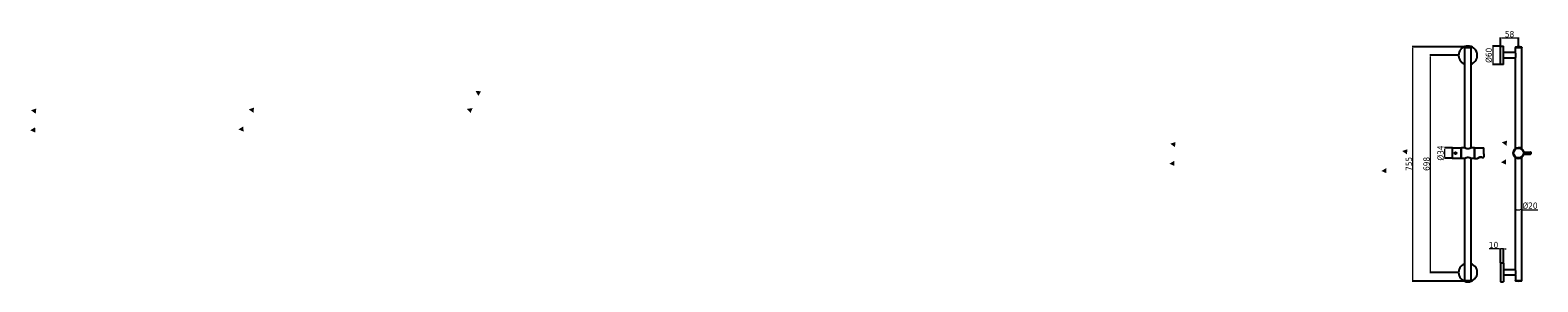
# Model space of a CAD drawing. Extents: x -559 to 9908, y -913 to 867.
# Tile 2 of 2: x 5046 to 9908, y -913 to -102. Entities that reach past the tile are written whole.
import ezdxf

# ---------------------------------------------------------------- set-up
doc = ezdxf.new("R2010")
doc.units = 0
doc.header["$LTSCALE"] = 2
doc.header["$MEASUREMENT"] = 0
doc.layers.get('0').update_dxf_attribs({"linetype": 'CONTINUOUS'})
doc.layers.get('DEFPOINTS').update_dxf_attribs({"linetype": 'CONTINUOUS'})
doc.layers.add('02___PRT_ALL_AXES', color=7, linetype='CONTINUOUS')
doc.layers.add('OGGETTO', color=7, linetype='CONTINUOUS', lineweight=25)
doc.styles.add('ISO', font='tahoma.ttf')
doc.dimstyles.new('ISO-25', dxfattribs={"dimtxt": 20, "dimasz": 4, "dimexe": 1, "dimexo": 1.5, "dimgap": 1.5, "dimtad": 1, "dimdec": 0, "dimtxsty": 'ISO', "dimcen": 2.5, "dimclrd": 7, "dimclre": 7, "dimclrt": 7, "dimadec": 0, "dimazin": 0, "dimtfac": 1, "dimtdec": 0, "dimtmove": 0, "dimatfit": 3, "dimfxl": 1, "dimlwd": 13, "dimarcsym": 0})

# ---------------------------------------------------------------- blocks, each defined once
blk = doc.blocks.new('*D33')
at = {"layer": 'DEFPOINTS', "color": 0, "transparency": 16777216}
for p in [(9652.7, -182.9), (9561.2, -882.9), (9652.7, -882.9)]:
    blk.add_point(p, dxfattribs=at)
at = {"layer": 'OGGETTO', "color": 7, "lineweight": -2, "transparency": 16777216}
for p, q in [((9651.2, -182.9), (9560.2, -182.9)), ((9651.2, -882.9), (9560.2, -882.9))]:
    blk.add_line(p, q, dxfattribs=at)
at = {"layer": 'OGGETTO', "color": 7, "lineweight": 13, "transparency": 16777216}
blk.add_line((9561.2, -186.9), (9561.2, -878.9), dxfattribs=at)
at = {"layer": 'OGGETTO', "color": 7, "transparency": 16777216}
for points in [[(9560.5, -186.9), (9561.8, -186.9), (9561.2, -182.9)], [(9560.5, -878.9), (9561.8, -878.9), (9561.2, -882.9)]]:
    blk.add_solid(points, dxfattribs=at)
at = {"layer": 'OGGETTO', "color": 7, "transparency": 16777216, "insert": (9549.2, -532.9), "char_height": 20, "attachment_point": 5, "rotation": 90, "style": 'ISO'}
blk.add_mtext('698', dxfattribs=at)
blk = doc.blocks.new('*D30')
at = {"layer": 'DEFPOINTS', "color": 0, "transparency": 16777216}
for p in [(9682.7, -155.4), (9503.9, -910.4), (9682.7, -910.4)]:
    blk.add_point(p, dxfattribs=at)
at = {"layer": 'OGGETTO', "color": 7, "lineweight": -2, "transparency": 16777216}
for p, q in [((9681.2, -155.4), (9502.9, -155.4)), ((9681.2, -910.4), (9502.9, -910.4))]:
    blk.add_line(p, q, dxfattribs=at)
at = {"layer": 'OGGETTO', "color": 7, "lineweight": 13, "transparency": 16777216}
blk.add_line((9503.9, -159.4), (9503.9, -906.4), dxfattribs=at)
at = {"layer": 'OGGETTO', "color": 7, "transparency": 16777216}
for points in [[(9503.2, -159.4), (9504.6, -159.4), (9503.9, -155.4)], [(9503.2, -906.4), (9504.6, -906.4), (9503.9, -910.4)]]:
    blk.add_solid(points, dxfattribs=at)
at = {"layer": 'OGGETTO', "color": 7, "transparency": 16777216, "insert": (9492.2, -532.9), "char_height": 20, "attachment_point": 5, "rotation": 90, "style": 'ISO'}
blk.add_mtext('755', dxfattribs=at)
blk = doc.blocks.new('*D31')
at = {"layer": 'DEFPOINTS', "color": 0, "transparency": 16777216}
for p in [(9835.6, -680.7), (9853.6, -680.7), (9853.6, -680.7)]:
    blk.add_point(p, dxfattribs=at)
at = {"layer": 'OGGETTO', "color": 7, "lineweight": -2, "transparency": 16777216}
for p, q in [((9835.6, -679.2), (9835.6, -679.7)), ((9853.6, -679.2), (9853.6, -679.7))]:
    blk.add_line(p, q, dxfattribs=at)
at = {"layer": 'OGGETTO', "color": 7, "lineweight": 13, "transparency": 16777216}
for p, q in [((9839.6, -680.7), (9849.6, -680.7)), ((9853.6, -680.7), (9908.1, -680.7))]:
    blk.add_line(p, q, dxfattribs=at)
at = {"layer": 'OGGETTO', "color": 7, "transparency": 16777216}
for points in [[(9839.6, -680.1), (9839.6, -681.4), (9835.6, -680.7)], [(9849.6, -680.1), (9849.6, -681.4), (9853.6, -680.7)]]:
    blk.add_solid(points, dxfattribs=at)
at = {"layer": 'OGGETTO', "color": 7, "transparency": 16777216, "insert": (9882.9, -667.8), "char_height": 20, "attachment_point": 5, "style": 'ISO'}
blk.add_mtext('%%C20', dxfattribs=at)
blk = doc.blocks.new('*D32')
at = {"layer": 'DEFPOINTS', "color": 0, "transparency": 16777216}
for p in [(9787.9, -152.9), (9763.2, -212.9), (9787.9, -212.9)]:
    blk.add_point(p, dxfattribs=at)
at = {"layer": 'OGGETTO', "color": 7, "lineweight": -2, "transparency": 16777216}
for p, q in [((9786.4, -152.9), (9762.2, -152.9)), ((9786.4, -212.9), (9762.2, -212.9))]:
    blk.add_line(p, q, dxfattribs=at)
at = {"layer": 'OGGETTO', "color": 7, "lineweight": 13, "transparency": 16777216}
blk.add_line((9763.2, -156.9), (9763.2, -208.9), dxfattribs=at)
at = {"layer": 'OGGETTO', "color": 7, "transparency": 16777216}
for points in [[(9762.5, -156.9), (9763.9, -156.9), (9763.2, -152.9)], [(9762.5, -208.9), (9763.9, -208.9), (9763.2, -212.9)]]:
    blk.add_solid(points, dxfattribs=at)
at = {"layer": 'OGGETTO', "color": 7, "transparency": 16777216, "insert": (9750.3, -182.9), "char_height": 20, "attachment_point": 5, "rotation": 90, "style": 'ISO'}
blk.add_mtext('%%c60', dxfattribs=at)
blk = doc.blocks.new('*D34')
at = {"layer": 'DEFPOINTS', "color": 0, "transparency": 16777216}
for p in [(9632.8, -481.1), (9607.6, -514.7), (9632.8, -514.7)]:
    blk.add_point(p, dxfattribs=at)
at = {"layer": 'OGGETTO', "color": 7, "lineweight": -2, "transparency": 16777216}
for p, q in [((9631.3, -481.1), (9606.6, -481.1)), ((9631.3, -514.7), (9606.6, -514.7))]:
    blk.add_line(p, q, dxfattribs=at)
at = {"layer": 'OGGETTO', "color": 7, "lineweight": 13, "transparency": 16777216}
blk.add_line((9607.6, -485.1), (9607.6, -510.7), dxfattribs=at)
at = {"layer": 'OGGETTO', "color": 7, "transparency": 16777216}
for points in [[(9607, -485.1), (9608.3, -485.1), (9607.6, -481.1)], [(9607, -510.7), (9608.3, -510.7), (9607.6, -514.7)]]:
    blk.add_solid(points, dxfattribs=at)
at = {"layer": 'OGGETTO', "color": 7, "transparency": 16777216, "insert": (9594.7, -497.9), "char_height": 20, "attachment_point": 5, "rotation": 90, "style": 'ISO'}
blk.add_mtext('%%C34', dxfattribs=at)
blk = doc.blocks.new('*D35')
at = {"layer": 'DEFPOINTS', "color": 0, "transparency": 16777216}
for p in [(9845.9, -126.9), (9787.9, -152.9), (9845.9, -155.4)]:
    blk.add_point(p, dxfattribs=at)
at = {"layer": 'OGGETTO', "color": 7, "lineweight": -2, "transparency": 16777216}
for p, q in [((9787.9, -151.4), (9787.9, -125.9)), ((9845.9, -153.9), (9845.9, -125.9))]:
    blk.add_line(p, q, dxfattribs=at)
at = {"layer": 'OGGETTO', "color": 7, "lineweight": 13, "transparency": 16777216}
blk.add_line((9791.9, -126.9), (9841.9, -126.9), dxfattribs=at)
at = {"layer": 'OGGETTO', "color": 7, "transparency": 16777216}
for points in [[(9791.9, -126.2), (9791.9, -127.6), (9787.9, -126.9)], [(9841.9, -126.2), (9841.9, -127.6), (9845.9, -126.9)]]:
    blk.add_solid(points, dxfattribs=at)
at = {"layer": 'OGGETTO', "color": 7, "transparency": 16777216, "insert": (9816.9, -114.9), "char_height": 20, "attachment_point": 5, "style": 'ISO'}
blk.add_mtext('58', dxfattribs=at)
blk = doc.blocks.new('*D36')
at = {"color": 7, "lineweight": 13, "transparency": 16777216}
for p, q in [((9783.9, -806.2), (9751, -806.2)), ((9797.9, -806.2), (9787.9, -806.2)), ((9801.9, -806.2), (9805.9, -806.2))]:
    blk.add_line(p, q, dxfattribs=at)
at = {"color": 7, "lineweight": -2, "transparency": 16777216}
for p, q in [((9787.9, -851.4), (9787.9, -805.2)), ((9797.9, -851.4), (9797.9, -805.2))]:
    blk.add_line(p, q, dxfattribs=at)
at = {"color": 7, "transparency": 16777216}
for points in [[(9783.9, -805.6), (9783.9, -806.9), (9787.9, -806.2)], [(9801.9, -805.6), (9801.9, -806.9), (9797.9, -806.2)]]:
    blk.add_solid(points, dxfattribs=at)
at = {"layer": 'DEFPOINTS', "color": 0, "transparency": 16777216}
for p in [(9787.9, -806.2), (9787.9, -852.9), (9797.9, -852.9)]:
    blk.add_point(p, dxfattribs=at)
at = {"color": 7, "transparency": 16777216, "insert": (9765.5, -794.3), "char_height": 20, "attachment_point": 5, "style": 'ISO'}
blk.add_mtext('10', dxfattribs=at)

msp = doc.modelspace()

# ---------------------------------------------------------------- hatches: boundary and pattern name
at = {"layer": '02___PRT_ALL_AXES', "linetype": 'Continuous'}
for points in [[(6499.57, -298.87), (6481.72, -297.41), (6491.35, -313.6)], [(5063.52, -371.19), (5065.25, -354.41), (5048.28, -360.13)], [(5750.58, -357.16), (5765.83, -368.22), (5767.56, -351.45)], [(6472.38, -352.98), (6453.72, -355.54), (6465.99, -368.59)], [(5061.97, -431.73), (5061.67, -414.86), (5045.53, -424.59)], [(5733.73, -428.76), (5733.43, -411.9), (5717.3, -421.63)], [(8737.8, -478.91), (8739.53, -462.13), (8722.55, -467.85)], [(9470.67, -491.27), (9485.91, -502.34), (9487.64, -485.56)], [(9807.15, -474.42), (9808.88, -457.65), (9791.91, -463.36)], [(8736.24, -539.45), (8735.94, -522.58), (8719.81, -532.31)], [(9805.59, -534.96), (9805.3, -518.1), (9789.16, -527.83)], [(9419.93, -562.87), (9419.63, -546.01), (9403.5, -555.74)]]:
    msp.add_hatch(color=7, dxfattribs=at).paths.add_polyline_path(points)

# ---------------------------------------------------------------- linework, layer by layer
for p in [(9710.38, -480.85), (9734.18, -501.5)]:
    msp.add_line(p, (9734.18, -480.85))
at = {"layer": '02___PRT_ALL_AXES', "color": 7, "linetype": 'Continuous'}
for p, q in [((9672.48, -480.94), (9672.48, -157.45)), ((9672.48, -157.45), (9692.98, -157.45)), ((9672.53, -156.67), (9692.93, -156.67)), ((9672.53, -156.67), (9672.53, -157.45)), ((9672.95, -156.18), (9692.5, -156.18)), ((9692.93, -156.67), (9692.93, -157.45)), ((9692.98, -444.06), (9692.98, -157.45)), ((9835.64, -173.95), (9835.64, -157.45)), ((9835.64, -157.45), (9856.14, -157.45)), ((9835.64, -484.26), (9835.64, -191.95)), ((9835.69, -156.67), (9856.09, -156.67)), ((9835.69, -156.67), (9835.69, -157.45)), ((9836.12, -156.18), (9855.67, -156.18)), ((9856.09, -156.67), (9856.09, -157.45)), ((9856.14, -484.26), (9856.14, -157.45)), ((9631.78, -482.15), (9631.78, -513.75)), ((9632.78, -481.15), (9661.28, -481.15)), ((9632.78, -514.75), (9632.78, -481.15)), ((9661.28, -514.75), (9661.28, -481.15)), ((9661.58, -515.05), (9661.58, -480.85)), ((9672.33, -480.85), (9661.58, -480.85)), ((9692.98, -480.94), (9692.98, -444.06)), ((9693.09, -480.87), (9693.03, -480.9)), ((9703.88, -480.85), (9693.12, -480.85)), ((9703.88, -515.05), (9703.88, -480.85)), ((9704.18, -480.85), (9704.18, -515.05)), ((9704.18, -480.85), (9710.38, -480.85)), ((9632.78, -514.75), (9661.28, -514.75)), ((9672.33, -515.05), (9661.58, -515.05)), ((9672.48, -908.45), (9672.48, -514.95)), ((9692.96, -514.94), (9693.04, -514.99)), ((9692.98, -908.45), (9692.98, -514.95)), ((9703.88, -515.05), (9693.12, -515.05)), ((9704.18, -515.05), (9713.63, -515.05)), ((9713.62, -515.05), (9713.66, -515.04)), ((9713.62, -515.04), (9713.62, -515.05)), ((9713.89, -514.97), (9714.09, -514.84)), ((9714.08, -514.84), (9714.33, -514.69)), ((9714.47, -514.49), (9714.26, -514.62)), ((9714.32, -514.69), (9714.49, -514.58)), ((9714.47, -514.59), (9714.67, -514.47)), ((9714.64, -514.49), (9714.89, -514.34)), ((9714.84, -514.36), (9715.13, -514.19)), ((9718.01, -512.66), (9718.46, -512.46)), ((9718.68, -512.24), (9718.38, -512.37)), ((9729.04, -512.11), (9728.99, -512.1)), ((9729.16, -512.13), (9729.13, -512.13)), ((9729.16, -512.04), (9729.16, -512.13)), ((9729.16, -512.04), (9732.47, -512.04)), ((9729.16, -512.13), (9732.47, -512.13)), ((9732.47, -512.04), (9732.64, -511.92)), ((9732.47, -512.04), (9732.47, -512.13)), ((9732.75, -512.04), (9732.74, -512.05)), ((9732.75, -512.04), (9732.92, -511.92)), ((9732.92, -511.93), (9733.14, -511.77)), ((9733.14, -511.77), (9733.36, -511.61)), ((9733.35, -511.61), (9733.57, -511.45)), ((9733.56, -511.45), (9733.78, -511.28)), ((9733.77, -511.28), (9734.18, -510.95)), ((9733.97, -511.12), (9734.18, -510.95)), ((9734.18, -500.65), (9734.18, -510.95)), ((9835.64, -873.95), (9835.64, -511.63)), ((9856.14, -908.45), (9856.14, -511.63)), ((9862.42, -494.95), (9884.89, -494.95)), ((9862.42, -500.95), (9884.89, -500.95)), ((9884.89, -500.95), (9884.89, -494.95)), ((9885.19, -495.25), (9885.19, -500.65)), ((9672.48, -908.45), (9692.98, -908.45)), ((9672.53, -909.22), (9672.53, -908.45)), ((9692.93, -909.22), (9672.53, -909.22)), ((9692.5, -909.71), (9672.95, -909.71)), ((9692.93, -909.22), (9692.93, -908.45)), ((9835.64, -908.45), (9856.14, -908.45)), ((9835.69, -909.22), (9835.69, -908.45)), ((9835.69, -909.22), (9856.09, -909.22)), ((9836.12, -909.71), (9855.67, -909.71)), ((9856.09, -909.22), (9856.09, -908.45))]:
    msp.add_line(p, q, dxfattribs=at)
for points in [[(9672.39, -480.88), (9672.35, -480.86), (9672.33, -480.85), (9672.33, -480.85)], [(9672.53, -480.97), (9672.45, -480.92), (9672.39, -480.88)], [(9673.31, -481.43), (9673.01, -481.25), (9672.87, -481.17), (9672.74, -481.09), (9672.63, -481.03), (9672.53, -480.97)], [(9682.73, -484.37), (9682.21, -484.36), (9681.71, -484.33), (9681.22, -484.29), (9680.75, -484.23), (9680.3, -484.16), (9679.87, -484.07), (9679.45, -483.98), (9679.05, -483.88), (9678.67, -483.78), (9678.3, -483.67), (9677.94, -483.55), (9677.6, -483.43), (9677.26, -483.31), (9676.94, -483.19), (9676.63, -483.07), (9676.33, -482.94), (9676.04, -482.81), (9675.76, -482.69), (9675.49, -482.56), (9675.22, -482.44), (9674.97, -482.31), (9674.72, -482.19), (9674.49, -482.07), (9674.26, -481.95), (9674.05, -481.83), (9673.85, -481.72), (9673.66, -481.62), (9673.48, -481.52), (9673.31, -481.43)], [(9692.62, -481.15), (9692.18, -481.41), (9692.01, -481.5), (9691.84, -481.6), (9691.65, -481.7), (9691.45, -481.81), (9691.23, -481.93), (9691.01, -482.05), (9690.77, -482.17), (9690.52, -482.29), (9690.27, -482.42), (9690, -482.55), (9689.73, -482.67), (9689.44, -482.8), (9689.15, -482.93), (9688.85, -483.06), (9688.54, -483.18), (9688.21, -483.31), (9687.88, -483.43), (9687.53, -483.55), (9687.17, -483.66), (9686.8, -483.77), (9686.41, -483.88), (9686.01, -483.98), (9685.59, -484.07), (9685.16, -484.16), (9684.7, -484.23), (9684.24, -484.29), (9683.75, -484.33), (9683.25, -484.36), (9682.73, -484.37)], [(9693.03, -480.9), (9692.96, -480.95), (9692.86, -481.01), (9692.75, -481.08), (9692.62, -481.15)], [(9693.13, -480.85), (9693.12, -480.85), (9693.09, -480.87)], [(9672.33, -515.05), (9672.33, -515.05), (9672.34, -515.04)], [(9672.34, -515.04), (9672.38, -515.01), (9672.44, -514.98)], [(9672.44, -514.98), (9672.52, -514.93), (9672.62, -514.87), (9672.74, -514.8), (9672.86, -514.73)], [(9672.86, -514.73), (9673.31, -514.47), (9673.47, -514.38), (9673.65, -514.28), (9673.84, -514.17), (9674.04, -514.06), (9674.25, -513.95), (9674.48, -513.83), (9674.71, -513.71), (9674.96, -513.58), (9675.22, -513.46), (9675.48, -513.33), (9675.75, -513.21), (9676.04, -513.08), (9676.33, -512.95), (9676.63, -512.83), (9676.94, -512.7), (9677.26, -512.58), (9677.59, -512.46), (9677.94, -512.34), (9678.3, -512.22), (9678.67, -512.11), (9679.05, -512.01), (9679.45, -511.91), (9679.87, -511.82), (9680.3, -511.74), (9680.75, -511.66), (9681.22, -511.6), (9681.71, -511.56), (9682.21, -511.53), (9682.73, -511.52)], [(9682.73, -511.52), (9683.25, -511.53), (9683.75, -511.56), (9684.24, -511.6), (9684.71, -511.66), (9685.16, -511.74), (9685.6, -511.82), (9686.01, -511.91), (9686.41, -512.01), (9686.8, -512.12), (9687.18, -512.23), (9687.54, -512.35), (9687.88, -512.47), (9688.22, -512.59), (9688.54, -512.71), (9688.86, -512.84), (9689.16, -512.97), (9689.45, -513.09), (9689.74, -513.22), (9690.01, -513.35), (9690.28, -513.48), (9690.53, -513.6), (9690.78, -513.73), (9691.02, -513.85), (9691.24, -513.97), (9691.46, -514.08), (9691.66, -514.19), (9691.85, -514.3), (9692.02, -514.4), (9692.19, -514.49)], [(9692.19, -514.49), (9692.63, -514.75), (9692.75, -514.82), (9692.86, -514.89), (9692.96, -514.94)], [(9693.04, -514.99), (9693.09, -515.02), (9693.12, -515.04), (9693.13, -515.05)], [(9713.84, -514.9), (9713.77, -514.94), (9713.72, -514.98), (9713.67, -515.01), (9713.64, -515.03), (9713.62, -515.04)], [(9713.66, -515.04), (9713.71, -515.04), (9713.76, -515.03), (9713.8, -515.01), (9713.85, -514.99), (9713.89, -514.97)], [(9714.26, -514.62), (9714.07, -514.74), (9713.99, -514.8), (9713.84, -514.9)], [(9718.38, -512.37), (9718.09, -512.5), (9717.83, -512.62), (9717.57, -512.74), (9717.34, -512.86), (9717.12, -512.97), (9716.9, -513.08), (9716.7, -513.19), (9716.51, -513.29), (9716.32, -513.39), (9716.14, -513.49), (9715.97, -513.59), (9715.79, -513.69), (9715.62, -513.79), (9715.46, -513.88), (9715.3, -513.98), (9715.14, -514.07), (9714.99, -514.17), (9714.85, -514.25), (9714.72, -514.33), (9714.47, -514.49)], [(9715.07, -514.23), (9715.4, -514.03), (9715.7, -513.86), (9716.02, -513.67), (9716.37, -513.48), (9716.75, -513.28), (9717.14, -513.08), (9717.57, -512.87), (9718.01, -512.66)], [(9715.32, -514.08), (9715.6, -513.91), (9715.9, -513.74), (9716.23, -513.56), (9716.58, -513.37), (9716.95, -513.17), (9717.18, -513.06)], [(9718.46, -512.46), (9718.93, -512.26), (9719.41, -512.08), (9719.88, -511.91), (9720.35, -511.76), (9720.82, -511.63), (9721.28, -511.51), (9721.74, -511.41), (9722.2, -511.33), (9722.66, -511.26), (9723.11, -511.21), (9723.56, -511.18), (9724.01, -511.17), (9724.46, -511.17), (9724.92, -511.19), (9725.37, -511.23), (9725.82, -511.28), (9726.28, -511.35), (9726.73, -511.44), (9727.19, -511.54), (9727.66, -511.66), (9728.13, -511.8), (9728.6, -511.96), (9728.99, -512.1)], [(9729.16, -512.04), (9728.75, -511.89), (9728.33, -511.75), (9727.92, -511.62), (9727.51, -511.5), (9727.1, -511.4), (9726.69, -511.31), (9726.29, -511.23), (9725.88, -511.17), (9725.48, -511.12), (9725.07, -511.08), (9724.67, -511.06), (9724.26, -511.05), (9723.85, -511.05), (9723.44, -511.07), (9723.02, -511.1), (9722.6, -511.15), (9722.18, -511.21), (9721.75, -511.29), (9721.33, -511.38), (9720.91, -511.49), (9720.5, -511.6), (9720.1, -511.72), (9719.72, -511.85), (9719.35, -511.98), (9719.01, -512.11), (9718.68, -512.24)], [(9728.99, -512.1), (9729.01, -512.1), (9729.03, -512.1)], [(9729.03, -512.1), (9729.06, -512.1), (9729.08, -512.09), (9729.11, -512.08)], [(9729.13, -512.13), (9729.08, -512.12), (9729.04, -512.11)], [(9729.11, -512.08), (9729.14, -512.06), (9729.16, -512.04)], [(9732.6, -512.08), (9732.56, -512.07), (9732.51, -512.06), (9732.47, -512.04)], [(9732.61, -512.11), (9732.55, -512.12), (9732.5, -512.13), (9732.47, -512.13)], [(9732.74, -512.05), (9732.71, -512.06), (9732.67, -512.07), (9732.64, -512.08), (9732.6, -512.08)], [(9732.75, -512.04), (9732.71, -512.07), (9732.66, -512.09), (9732.61, -512.11)], [(9732.64, -511.92), (9732.82, -511.79), (9733, -511.65), (9733.18, -511.51), (9733.37, -511.36), (9733.56, -511.2), (9733.76, -511.03), (9733.97, -510.85), (9734.18, -510.65)]]:
    msp.add_lwpolyline(points, dxfattribs=at)
for centre, radius in [((9845.89, -497.95), 16.8), ((9845.89, -497.95), 15.8), ((9642.28, -497.95), 3.15), ((9642.28, -497.95), 3), ((9642.28, -497.95), 2.7)]:
    msp.add_circle(centre, radius, dxfattribs=at)
for centre, radius, start, end in [((9673.03, -156.67), 0.5, 98.59234, 180), ((9682.73, -220.87), 65.42, 81.40766, 98.59234), ((9692.43, -156.67), 0.5, 0, 81.40766), ((9836.19, -156.67), 0.5, 98.59234, 180), ((9845.89, -220.87), 65.42, 81.40766, 98.59234), ((9855.59, -156.67), 0.5, 0, 81.40766), ((9632.78, -482.15), 1, 90, 180), ((9845.89, -497.95), 17.1, 10.10536, 349.89464), ((9632.78, -513.75), 1, 180, 270), ((9884.89, -495.25), 0.3, 0, 90), ((9884.89, -500.65), 0.3, 270, 0), ((9673.03, -909.22), 0.5, 180, 261.40766), ((9682.73, -845.02), 65.42, 261.40766, 278.59234), ((9692.43, -909.22), 0.5, 278.59234, 0), ((9836.19, -909.22), 0.5, 180, 261.40766), ((9845.89, -845.02), 65.42, 261.40766, 278.59234), ((9855.59, -909.22), 0.5, 278.59234, 0)]:
    msp.add_arc(centre, radius, start, end, dxfattribs=at)
at = {"layer": 'OGGETTO'}
for p, q in [((9787.89, -212.95), (9787.89, -152.95)), ((9787.89, -152.95), (9797.89, -152.95)), ((9797.89, -212.95), (9797.89, -152.95)), ((9835.64, -173.95), (9797.89, -173.95)), ((9835.64, -191.95), (9797.89, -191.95)), ((9797.89, -212.95), (9787.89, -212.95)), ((9787.89, -852.95), (9787.89, -912.95)), ((9797.89, -852.95), (9787.89, -852.95)), ((9797.89, -852.95), (9797.89, -912.95)), ((9835.64, -873.95), (9797.89, -873.95)), ((9787.89, -912.95), (9797.89, -912.95)), ((9835.64, -891.95), (9797.89, -891.95)), ((9835.64, -891.95), (9835.64, -908.45))]:
    msp.add_line(p, q, dxfattribs=at)
for centre, radius, start, end in [((9682.73, -182.95), 30, 289.98624, 250.02155), ((9805.87, -182.95), 31.1, 343.17867, 16.82133), ((9682.73, -882.95), 30, 109.97845, 70.01376), ((9805.87, -882.95), 31.1, 343.17867, 16.82133)]:
    msp.add_arc(centre, radius, start, end, dxfattribs=at)

# ---------------------------------------------------------------- dimensions: what is measured, and where the dimension line sits
dim = msp.add_linear_dim(base=(9787.89, -806.22), p1=(9797.89, -852.95), p2=(9787.89, -852.95), dimstyle='ISO-25')
dim.commit()
dim.dimension.update_dxf_attribs({"geometry": '*D36', "text_midpoint": (9765.45, -794.31)})
dim = msp.add_linear_dim(base=(9845.89, -126.91), p1=(9787.89, -152.95), p2=(9845.89, -155.45), dimstyle='ISO-25', dxfattribs=at)
dim.commit()
dim.dimension.update_dxf_attribs({"geometry": '*D35', "text_midpoint": (9816.89, -114.95)})
dim = msp.add_linear_dim(base=(9503.89, -910.45), p1=(9682.73, -155.45), p2=(9682.73, -910.45), angle=90, dimstyle='ISO-25', dxfattribs=at)
dim.commit()
dim.dimension.update_dxf_attribs({"geometry": '*D30', "text_midpoint": (9492.18, -532.95)})
dim = msp.add_linear_dim(base=(9561.18, -882.95), p1=(9652.73, -182.95), p2=(9652.73, -882.95), angle=90, text='698', dimstyle='ISO-25', dxfattribs=at)
dim.commit()
dim.dimension.update_dxf_attribs({"geometry": '*D33', "text_midpoint": (9549.22, -532.95)})
dim = msp.add_linear_dim(base=(9763.21, -212.95), p1=(9787.89, -152.95), p2=(9787.89, -212.95), angle=90, text='%%c<>', dimstyle='ISO-25', override={"dimdec": 1}, dxfattribs=at)
dim.commit()
dim.dimension.update_dxf_attribs({"geometry": '*D32', "text_midpoint": (9763.21, -182.95), "dimtype": 160})
dim = msp.add_linear_dim(base=(9607.62, -514.75), p1=(9632.78, -481.15), p2=(9632.78, -514.75), angle=90, text='%%C<>', dimstyle='ISO-25', dxfattribs=at)
dim.commit()
dim.dimension.update_dxf_attribs({"geometry": '*D34', "text_midpoint": (9607.62, -497.95), "dimtype": 160})
dim = msp.add_linear_dim(base=(9853.64, -680.73), p1=(9835.64, -680.73), p2=(9853.64, -680.73), text='%%C20', dimstyle='ISO-25', dxfattribs=at)
dim.commit()
dim.dimension.update_dxf_attribs({"geometry": '*D31', "text_midpoint": (9882.89, -667.84)})

doc.saveas('drawing.dxf')
